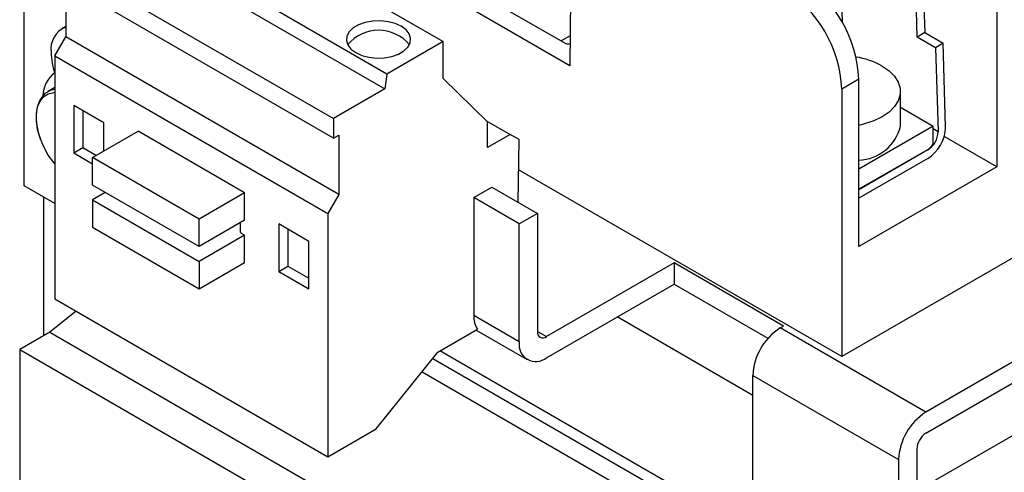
# Model space of a CAD drawing. Header units: millimetres. Extents: x 19 to 819, y 19 to 629.
# Tile 13 of 16: x 672 to 748, y 504 to 539. Entities that reach past the tile are written whole.
import ezdxf

# ---------------------------------------------------------------- set-up
doc = ezdxf.new("R2010")
doc.units = ezdxf.units.MM
doc.header["$LTSCALE"] = 3

msp = doc.modelspace()

# ---------------------------------------------------------------- linework, layer by layer
for p, q in [((683.207, 549.415), (704.42, 537.168)), ((714.358, 548.22), (714.26, 535.291)), ((700.057, 534.65), (678.843, 546.896)), ((678.681, 545.741), (699.895, 533.494)), ((671.893, 525.977), (671.893, 543.94)), ((674.689, 543.436), (695.902, 531.19)), ((741.234, 537.511), (741.061, 543.152)), ((741.635, 543.507), (741.809, 537.866)), ((714.26, 535.291), (702.586, 542.031)), ((695.902, 529.676), (674.689, 541.922)), ((675.111, 541.678), (675.111, 537.544)), ((705.562, 541.847), (713.942, 537.009)), ((735.325, 540.922), (735.396, 538.64)), ((747.397, 540.425), (747.397, 527.463)), ((675.111, 538.335), (674.808, 538.16)), ((674.262, 536.074), (675.111, 537.544)), ((696.324, 525.298), (675.111, 537.544)), ((714.278, 537.613), (713.587, 537.214)), ((741.809, 537.866), (741.234, 537.511)), ((742.653, 536.692), (741.234, 537.511)), ((741.809, 537.866), (743.228, 537.047)), ((704.42, 537.168), (700.057, 534.65)), ((704.42, 534.311), (704.42, 537.168)), ((743.228, 537.047), (742.653, 536.692)), ((742.653, 536.692), (742.853, 530.201)), ((743.427, 530.556), (743.228, 537.047)), ((674.262, 536.074), (695.475, 523.828)), ((674.262, 536.074), (674.262, 517.212)), ((775.335, 535.813), (735.364, 512.738)), ((700.057, 534.65), (699.895, 533.494)), ((707.85, 530.938), (704.42, 534.311)), ((736.693, 534.246), (735.364, 533.478)), ((736.693, 521.283), (736.693, 534.246)), ((673.693, 533.266), (673.751, 533.302)), ((674.262, 533.597), (673.751, 533.302)), ((699.895, 533.494), (695.902, 531.19)), ((735.364, 533.478), (735.364, 512.738)), ((739.921, 530.605), (739.921, 533.301)), ((678.08, 530.86), (675.747, 532.207)), ((675.747, 532.207), (675.747, 528.533)), ((739.921, 532.071), (742.468, 530.601)), ((676.454, 531.799), (676.454, 528.941)), ((782.697, 531.98), (741.897, 508.427)), ((678.08, 528.677), (678.08, 530.86)), ((695.902, 531.19), (695.902, 529.676)), ((707.741, 531.045), (709.617, 529.962)), ((707.85, 528.942), (707.85, 530.938)), ((742.468, 530.601), (736.693, 527.267)), ((742.468, 529.203), (742.468, 530.601)), ((677.196, 528.167), (680.732, 530.208)), ((689.005, 525.432), (680.732, 530.208)), ((695.902, 529.676), (696.324, 529.919)), ((696.324, 529.919), (696.324, 525.298)), ((709.617, 529.962), (707.85, 528.942)), ((710.312, 529.561), (709.617, 529.962)), ((741.897, 506.794), (782.697, 530.347)), ((742.468, 530.424), (742.853, 530.201)), ((742.853, 530.201), (742.853, 530.169)), ((747.397, 527.463), (743.319, 529.817)), ((710.24, 524.704), (710.312, 529.561)), ((675.747, 528.533), (676.454, 528.941)), ((675.747, 528.533), (677.196, 527.696)), ((676.454, 528.941), (677.496, 528.34)), ((742.018, 528.785), (736.693, 525.711)), ((742.045, 528.769), (736.693, 525.679)), ((742.045, 528.769), (742.018, 528.785)), ((685.47, 523.391), (677.196, 528.167)), ((677.196, 526.044), (677.196, 528.167)), ((742.045, 528.105), (736.693, 525.016)), ((735.364, 512.738), (710.277, 527.22)), ((747.397, 527.463), (736.693, 521.283)), ((674.262, 524.609), (671.893, 525.977)), ((685.47, 521.268), (677.196, 526.044)), ((783.333, 526.632), (741.26, 502.344)), ((678.187, 525.472), (677.196, 524.901)), ((689.005, 525.432), (685.47, 523.391)), ((689.005, 523.309), (689.005, 525.432)), ((696.324, 525.298), (695.475, 523.828)), ((706.789, 525.063), (708.203, 525.879)), ((708.203, 525.879), (711.739, 523.838)), ((673.378, 525.119), (673.378, 514.342)), ((677.196, 524.901), (677.196, 522.778)), ((677.196, 524.901), (685.47, 520.125)), ((706.789, 525.063), (706.789, 515.918)), ((710.324, 523.022), (706.789, 525.063)), ((695.475, 523.828), (695.475, 504.966)), ((711.739, 523.838), (710.324, 523.022)), ((711.739, 523.838), (711.739, 514.693)), ((685.47, 521.268), (685.47, 523.391)), ((689.005, 523.309), (685.47, 521.268)), ((688.687, 522.349), (688.687, 523.125)), ((693.99, 521.675), (691.657, 523.022)), ((691.657, 523.022), (691.657, 519.348)), ((710.324, 513.877), (710.324, 523.022)), ((677.196, 522.778), (685.47, 518.002)), ((689.005, 522.166), (685.47, 520.125)), ((688.687, 522.349), (689.005, 522.166)), ((689.005, 520.043), (689.005, 522.166)), ((692.364, 522.614), (692.364, 519.756)), ((693.99, 518.001), (693.99, 521.675)), ((685.47, 520.125), (685.47, 518.002)), ((685.47, 518.002), (689.005, 520.043)), ((722.345, 520), (712.446, 514.285)), ((730.831, 515.101), (722.345, 520)), ((722.345, 520), (722.345, 518.367)), ((691.657, 519.348), (692.364, 519.756)), ((691.657, 519.348), (693.99, 518.001)), ((692.364, 519.756), (693.99, 518.817)), ((712.446, 512.652), (722.345, 518.367)), ((722.345, 518.367), (729.638, 514.156)), ((674.262, 517.212), (695.475, 504.966)), ((675.912, 516.259), (673.873, 514.628)), ((710.324, 513.877), (706.789, 515.918)), ((728.462, 509.732), (717.925, 515.815)), ((673.873, 514.628), (671.54, 513.281)), ((673.873, 514.628), (717.997, 489.156)), ((704.017, 513.093), (707.073, 514.857)), ((706.971, 514.798), (710.946, 512.503)), ((711.739, 514.693), (712.446, 514.285)), ((730.583, 514.958), (730.831, 515.101)), ((741.897, 508.427), (730.583, 514.958)), ((671.54, 513.281), (715.664, 487.809)), ((671.54, 513.281), (671.54, 474.904)), ((699.223, 507.129), (704.017, 513.093)), ((728.462, 499.158), (704.17, 513.181)), ((703.62, 512.6), (727.896, 498.586)), ((702.791, 511.568), (727.896, 497.075)), ((728.462, 511.284), (739.775, 504.753)), ((728.462, 493.32), (728.462, 511.284)), ((695.475, 504.966), (699.223, 507.129)), ((741.19, 505.569), (741.19, 487.605)), ((739.775, 504.753), (739.775, 486.789))]:
    msp.add_line(p, q)
at = {"flags": 128}
for points in [[(697.632, 536.311), (698.106, 536.097), (698.656, 535.954), (699.249, 535.891), (699.85, 535.912), (700.426, 536.016), (700.941, 536.196), (701.368, 536.442), (701.679, 536.739), (701.859, 537.072), (701.895, 537.419), (701.786, 537.761), (701.539, 538.078), (701.167, 538.352), (700.693, 538.567), (700.143, 538.71), (699.551, 538.772), (698.949, 538.751), (698.374, 538.648), (697.858, 538.468), (697.432, 538.222), (697.12, 537.924), (696.941, 537.592), (696.904, 537.245), (697.013, 536.902), (697.26, 536.585), (697.632, 536.311)], [(738.507, 535.271), (739.048, 534.899), (739.468, 534.478), (739.756, 534.022), (739.902, 533.544), (739.902, 533.058), (739.756, 532.58), (739.468, 532.123), (739.048, 531.703), (738.507, 531.331), (737.863, 531.019), (737.134, 530.776), (736.693, 530.672)], [(674.262, 527.685), (674.183, 527.781), (673.761, 528.371), (673.404, 529.011), (673.124, 529.676), (672.931, 530.342), (672.833, 530.986), (672.833, 531.584), (672.931, 532.115), (673.124, 532.559), (673.404, 532.901), (673.761, 533.127), (674.183, 533.231), (674.262, 533.236)], [(673.751, 533.302), (674.002, 533.414), (674.262, 533.474)]]:
    msp.add_lwpolyline(points, dxfattribs=at)
for centre, radius, start, end in [((727.014, 533.842), 9.687, 2.38686, 57.61314), ((725.685, 533.075), 9.687, 2.38686, 57.61314), ((675.792, 536.589), 1.831, 111.84846, 188.15692), ((699.4, 534.907), 3.133, 40.05688, 139.94312), ((714.117, 538.305), 1.307, 262.34049, 276.88376), ((679.11, 536.425), 5.131, 181.07038, 199.08098), ((735.493, 529.817), 6.231, 61.07213, 80.939), ((675.718, 532.853), 2.39, 127.58888, 177.40899), ((736.589, 531.399), 3.424, 271.73263, 346.59124), ((741.632, 530.501), 1.796, 359.99225, 1.755), ((740.426, 530.637), 3.006, 302.60548, 357.39452), ((741.099, 530.249), 1.757, 302.60548, 357.39452), ((741.22, 530.095), 1.534, 301.32735, 324.4466), ((708.629, 515.842), 1.841, 177.64879, 212.34716), ((712.17, 514.623), 0.437, 170.78596, 309.20329), ((733.067, 511.075), 4.61, 122.60548, 177.39452), ((711.618, 513.667), 1.31, 170.78596, 309.20329), ((744.381, 504.543), 4.61, 122.60548, 177.39452), ((742.725, 505.499), 1.537, 122.60548, 177.39452)]:
    msp.add_arc(centre, radius, start, end)
msp.add_open_spline([(673.688, 533.251), (673.656, 533.234), (673.486, 533.144), (673.258, 532.884), (673.024, 532.491), (672.88, 532.046), (672.812, 531.561), (672.816, 531.054), (672.884, 530.529), (672.998, 530.04), (673.108, 529.725), (673.154, 529.593)], degree=3, knots=[0, 0, 0, 0, 0.033077, 0.17303, 0.300157, 0.427381, 0.552625, 0.674477, 0.791193, 0.9122, 1, 1, 1, 1])

doc.saveas('drawing.dxf')
